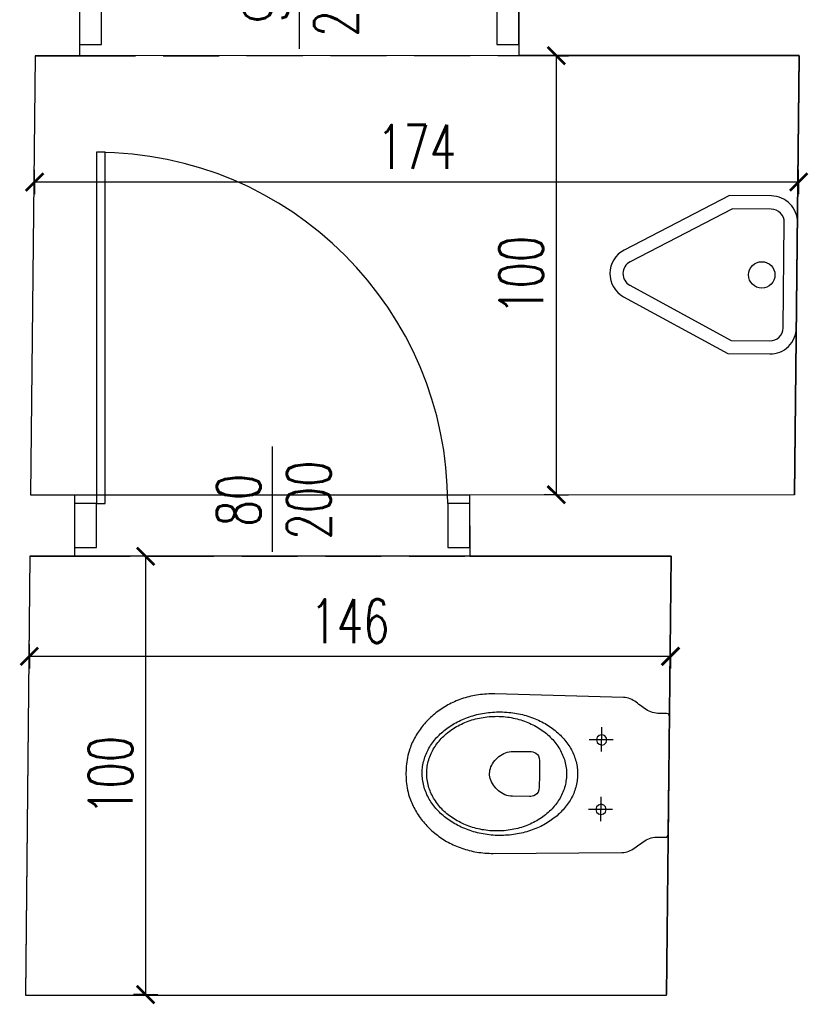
# Model space of a CAD drawing. Extents: x 36663 to 42423, y 7313 to 12123.
# Tile 7 of 54: x 37807 to 37987, y 8372 to 8597. Entities that reach past the tile are written whole.
import ezdxf
from ezdxf.enums import TextEntityAlignment as Align

# ---------------------------------------------------------------- set-up
doc = ezdxf.new("R2010")
doc.units = 0
doc.header["$MEASUREMENT"] = 0
doc.header["$PDMODE"] = 35
doc.header["$PDSIZE"] = 3
doc.linetypes.add('DASHED', pattern=[19.05, 12.7, -6.35])
for name, color, linetype in [('W_area_1', 5, 'Continuous'), ('W_drzwi', 1, 'Continuous'), ('W_niewidoczne', 24, 'DASHED'), ('W_przekrojowa', 6, 'Continuous'), ('W_sanit', 4, 'Continuous'), ('W_wymiary', 1, 'Continuous')]:
    doc.layers.add(name, color=color, linetype=linetype)
doc.styles.add('c20', font='simplex.shx', dxfattribs={"width": 0.7})
doc.dimstyles.new('c20_50', dxfattribs={"dimscale": 0.5, "dimtxt": 20, "dimasz": 8, "dimexe": 1.25, "dimexo": 0.625, "dimgap": 6, "dimtad": 1, "dimdec": 0, "dimrnd": 1, "dimtxsty": 'c20', "dimblk": 'ARCHTICK', "dimcen": 0, "dimse1": 1, "dimse2": 1, "dimclrd": 1, "dimclrt": 2, "dimadec": 0, "dimazin": 0, "dimtfac": 1, "dimtdec": 0, "dimtix": 1, "dimtmove": 1, "dimatfit": 3, "dimldrblk": 'ARCHTICK', "dimfxl": 1.25, "dimarcsym": 0})

# ---------------------------------------------------------------- blocks, each defined once
blk = doc.blocks.new('pis')
at = {"layer": 'W_sanit'}
for points in [[(-15.56, -18), (-6, -18, 0.414214), (0, -12), (0, 12, 0.414214), (-6, 18), (-15.56, 18), (-39.43, 5.3, 0.600667), (-39.43, -5.3)], [(-14.81, -15), (-6, -15, 0.414214), (-3, -12), (-3, 12, 0.414214), (-6, 15), (-14.81, 15), (-38.02, 2.65, 0.600667), (-38.02, -2.65)]]:
    blk.add_lwpolyline(points, format="xyb", close=True, dxfattribs=at)
blk.add_circle((-8, 0), 3, dxfattribs=at)
blk = doc.blocks.new('mu')
at = {"layer": 'W_sanit'}
for p, q in [((-7.57, 58.14), (-7.22, 58.31)), ((-7.22, 58.31), (-6.87, 58.47)), ((-6.87, 58.47), (-6.51, 58.62)), ((-6.51, 58.62), (-6.15, 58.77)), ((-6.15, 58.77), (-5.79, 58.91)), ((-5.79, 58.91), (-5.43, 59.04)), ((-5.43, 59.04), (-4.95, 59.19)), ((-5.43, 59.04), (-5.43, 59.04)), ((-4.95, 59.19), (-4.46, 59.33)), ((-4.46, 59.33), (-3.96, 59.44)), ((-3.96, 59.44), (-3.46, 59.54)), ((-3.46, 59.54), (-2.96, 59.63)), ((-2.96, 59.63), (-2.46, 59.7)), ((-2.46, 59.7), (-1.96, 59.75)), ((-1.96, 59.75), (-1.46, 59.79)), ((-1.46, 59.79), (-0.97, 59.82)), ((-0.97, 59.82), (-0.48, 59.84)), ((-0.48, 59.84), (0, 59.84)), ((0, 59.84), (0, 59.84)), ((0, 59.84), (0.48, 59.84)), ((0.48, 59.84), (0.97, 59.82)), ((0.97, 59.82), (1.46, 59.79)), ((1.46, 59.79), (1.96, 59.75)), ((1.96, 59.75), (2.46, 59.7)), ((2.46, 59.7), (2.96, 59.63)), ((2.96, 59.63), (3.46, 59.54)), ((3.46, 59.54), (3.96, 59.44)), ((3.96, 59.44), (4.46, 59.33)), ((4.46, 59.33), (4.95, 59.19)), ((4.95, 59.19), (5.43, 59.04)), ((5.43, 59.04), (5.79, 58.91)), ((5.79, 58.91), (6.15, 58.77)), ((6.15, 58.77), (6.51, 58.62)), ((6.51, 58.62), (6.87, 58.47)), ((6.87, 58.47), (7.22, 58.31)), ((7.22, 58.31), (7.57, 58.14)), ((-10.85, 56.01), (-10.54, 56.26)), ((-10.54, 56.26), (-10.23, 56.5)), ((-10.23, 56.5), (-9.91, 56.73)), ((-9.91, 56.73), (-9.59, 56.95)), ((-9.59, 56.95), (-9.26, 57.17)), ((-9.26, 57.17), (-8.93, 57.38)), ((-8.93, 57.38), (-8.59, 57.58)), ((-8.59, 57.58), (-8.26, 57.77)), ((-8.26, 57.77), (-7.91, 57.96)), ((-7.91, 57.96), (-7.57, 58.14)), ((-1.11, 56.1), (-1.48, 56.06)), ((-0.75, 56.13), (-1.11, 56.1)), ((-0.37, 56.15), (-0.75, 56.13)), ((0, 56.15), (-0.37, 56.15)), ((0, 56.15), (0, 56.15)), ((0.37, 56.15), (0, 56.15)), ((0.74, 56.13), (0.37, 56.15)), ((1.11, 56.1), (0.74, 56.13)), ((1.48, 56.06), (1.11, 56.1)), ((7.57, 58.14), (7.91, 57.96)), ((7.91, 57.96), (8.26, 57.77)), ((8.26, 57.77), (8.59, 57.58)), ((8.59, 57.58), (8.93, 57.38)), ((8.93, 57.38), (9.26, 57.17)), ((9.26, 57.17), (9.59, 56.95)), ((9.59, 56.95), (9.91, 56.73)), ((9.91, 56.73), (10.23, 56.5)), ((10.23, 56.5), (10.54, 56.26)), ((10.54, 56.26), (10.85, 56.01)), ((-13.16, 53.79), (-12.89, 54.1)), ((-12.89, 54.1), (-12.61, 54.39)), ((-12.61, 54.39), (-12.33, 54.68)), ((-12.33, 54.68), (-12.05, 54.96)), ((-12.05, 54.96), (-11.76, 55.23)), ((-11.76, 55.23), (-11.46, 55.5)), ((-11.46, 55.5), (-11.16, 55.76)), ((-11.16, 55.76), (-10.85, 56.01)), ((-6.89, 53.88), (-7.19, 53.66)), ((-6.58, 54.09), (-6.89, 53.88)), ((-6.27, 54.29), (-6.58, 54.09)), ((-5.95, 54.49), (-6.27, 54.29)), ((-5.63, 54.67), (-5.95, 54.49)), ((-5.3, 54.85), (-5.63, 54.67)), ((-5.08, 53.86), (-5.41, 53.68)), ((-4.97, 55.01), (-5.3, 54.85)), ((-4.74, 54.03), (-5.08, 53.86)), ((-4.64, 55.16), (-4.97, 55.01)), ((-4.4, 54.18), (-4.74, 54.03)), ((-4.3, 55.31), (-4.64, 55.16)), ((-4.05, 54.33), (-4.4, 54.18)), ((-3.96, 55.44), (-4.3, 55.31)), ((-3.7, 54.46), (-4.05, 54.33)), ((-3.62, 55.56), (-3.96, 55.44)), ((-3.35, 54.58), (-3.7, 54.46)), ((-3.27, 55.67), (-3.62, 55.56)), ((-2.99, 54.69), (-3.35, 54.58)), ((-2.92, 55.77), (-3.27, 55.67)), ((-2.63, 54.79), (-2.99, 54.69)), ((-2.56, 55.86), (-2.92, 55.77)), ((-2.26, 54.87), (-2.63, 54.79)), ((-2.2, 55.94), (-2.56, 55.86)), ((-1.89, 54.95), (-2.26, 54.87)), ((-1.84, 56), (-2.2, 55.94)), ((-1.52, 55.01), (-1.89, 54.95)), ((-1.48, 56.06), (-1.84, 56)), ((-1.14, 55.05), (-1.52, 55.01)), ((-0.77, 55.09), (-1.14, 55.05)), ((-0.38, 55.11), (-0.77, 55.09)), ((0, 55.11), (-0.38, 55.11)), ((0, 55.11), (0, 55.11)), ((0.38, 55.11), (0, 55.11)), ((0.77, 55.09), (0.38, 55.11)), ((1.14, 55.05), (0.77, 55.09)), ((1.52, 55.01), (1.14, 55.05)), ((1.84, 56), (1.48, 56.06)), ((1.89, 54.95), (1.52, 55.01)), ((2.2, 55.94), (1.84, 56)), ((2.26, 54.87), (1.89, 54.95)), ((2.56, 55.86), (2.2, 55.94)), ((2.63, 54.79), (2.26, 54.87)), ((2.92, 55.77), (2.56, 55.86)), ((2.99, 54.69), (2.63, 54.79)), ((3.27, 55.67), (2.92, 55.77)), ((3.35, 54.58), (2.99, 54.69)), ((3.62, 55.56), (3.27, 55.67)), ((3.7, 54.46), (3.35, 54.58)), ((3.96, 55.44), (3.62, 55.56)), ((4.05, 54.33), (3.7, 54.46)), ((4.3, 55.31), (3.96, 55.44)), ((4.4, 54.18), (4.05, 54.33)), ((4.64, 55.16), (4.3, 55.31)), ((4.74, 54.03), (4.4, 54.18)), ((4.97, 55.01), (4.64, 55.16)), ((5.08, 53.86), (4.74, 54.03)), ((5.3, 54.85), (4.97, 55.01)), ((5.41, 53.68), (5.08, 53.86)), ((5.63, 54.67), (5.3, 54.85)), ((5.95, 54.49), (5.63, 54.67)), ((6.27, 54.29), (5.95, 54.49)), ((6.58, 54.09), (6.27, 54.29)), ((6.89, 53.88), (6.58, 54.09)), ((7.19, 53.66), (6.89, 53.88)), ((10.85, 56.01), (11.16, 55.76)), ((11.16, 55.76), (11.46, 55.5)), ((11.46, 55.5), (11.76, 55.23)), ((11.76, 55.23), (12.05, 54.96)), ((12.05, 54.96), (12.33, 54.68)), ((12.33, 54.68), (12.61, 54.39)), ((12.61, 54.39), (12.89, 54.1)), ((12.89, 54.1), (13.16, 53.79)), ((-14.89, 51.51), (-14.66, 51.86)), ((-14.66, 51.86), (-14.42, 52.2)), ((-14.42, 52.2), (-14.18, 52.53)), ((-14.18, 52.53), (-13.94, 52.85)), ((-13.94, 52.85), (-13.68, 53.17)), ((-13.68, 53.17), (-13.42, 53.49)), ((-13.42, 53.49), (-13.16, 53.79)), ((-9.17, 51.86), (-9.43, 51.57)), ((-8.9, 52.14), (-9.17, 51.86)), ((-8.63, 52.41), (-8.9, 52.14)), ((-8.35, 52.68), (-8.63, 52.41)), ((-8.16, 51.61), (-8.44, 51.33)), ((-8.07, 52.94), (-8.35, 52.68)), ((-7.88, 51.88), (-8.16, 51.61)), ((-7.78, 53.19), (-8.07, 52.94)), ((-7.59, 52.14), (-7.88, 51.88)), ((-7.49, 53.43), (-7.78, 53.19)), ((-7.29, 52.39), (-7.59, 52.14)), ((-7.19, 53.66), (-7.49, 53.43)), ((-6.99, 52.63), (-7.29, 52.39)), ((-6.69, 52.86), (-6.99, 52.63)), ((-6.37, 53.08), (-6.69, 52.86)), ((-6.06, 53.29), (-6.37, 53.08)), ((-5.74, 53.49), (-6.06, 53.29)), ((-5.41, 53.68), (-5.74, 53.49)), ((5.73, 53.49), (5.41, 53.68)), ((6.06, 53.29), (5.73, 53.49)), ((6.37, 53.08), (6.06, 53.29)), ((6.69, 52.86), (6.37, 53.08)), ((6.99, 52.63), (6.69, 52.86)), ((7.29, 52.39), (6.99, 52.63)), ((7.49, 53.43), (7.19, 53.66)), ((7.59, 52.14), (7.29, 52.39)), ((7.78, 53.19), (7.49, 53.43)), ((7.88, 51.88), (7.59, 52.14)), ((8.07, 52.94), (7.78, 53.19)), ((8.16, 51.61), (7.88, 51.88)), ((8.35, 52.68), (8.07, 52.94)), ((8.44, 51.33), (8.16, 51.61)), ((8.63, 52.41), (8.35, 52.68)), ((8.9, 52.14), (8.63, 52.41)), ((9.17, 51.86), (8.9, 52.14)), ((9.43, 51.57), (9.17, 51.86)), ((13.16, 53.79), (13.42, 53.49)), ((13.42, 53.49), (13.68, 53.17)), ((13.68, 53.17), (13.94, 52.85)), ((13.94, 52.85), (14.18, 52.53)), ((14.18, 52.53), (14.42, 52.2)), ((14.42, 52.2), (14.66, 51.86)), ((14.66, 51.86), (14.89, 51.51)), ((-16.11, 49.33), (-15.92, 49.71)), ((-15.92, 49.71), (-15.73, 50.08)), ((-15.73, 50.08), (-15.53, 50.45)), ((-15.53, 50.45), (-15.32, 50.81)), ((-15.32, 50.81), (-15.11, 51.16)), ((-15.11, 51.16), (-14.89, 51.51)), ((-10.87, 49.66), (-11.09, 49.32)), ((-10.65, 50), (-10.87, 49.66)), ((-10.42, 50.33), (-10.65, 50)), ((-10.18, 50.65), (-10.42, 50.33)), ((-9.96, 49.48), (-10.19, 49.14)), ((-9.94, 50.96), (-10.18, 50.65)), ((-9.72, 49.81), (-9.96, 49.48)), ((-9.69, 51.27), (-9.94, 50.96)), ((-9.48, 50.13), (-9.72, 49.81)), ((-9.43, 51.57), (-9.69, 51.27)), ((-9.23, 50.44), (-9.48, 50.13)), ((-8.97, 50.75), (-9.23, 50.44)), ((-8.71, 51.04), (-8.97, 50.75)), ((-8.44, 51.33), (-8.71, 51.04)), ((8.71, 51.04), (8.44, 51.33)), ((8.97, 50.75), (8.71, 51.04)), ((9.23, 50.44), (8.97, 50.75)), ((9.48, 50.13), (9.23, 50.44)), ((9.69, 51.27), (9.43, 51.57)), ((9.72, 49.81), (9.48, 50.13)), ((9.94, 50.96), (9.69, 51.27)), ((9.96, 49.48), (9.72, 49.81)), ((10.18, 50.65), (9.94, 50.96)), ((10.18, 49.14), (9.96, 49.48)), ((10.42, 50.33), (10.18, 50.65)), ((10.65, 50), (10.42, 50.33)), ((10.87, 49.66), (10.65, 50)), ((11.09, 49.32), (10.87, 49.66)), ((14.89, 51.51), (15.11, 51.16)), ((15.11, 51.16), (15.32, 50.81)), ((15.32, 50.81), (15.53, 50.45)), ((15.53, 50.45), (15.73, 50.08)), ((15.73, 50.08), (15.92, 49.71)), ((15.92, 49.71), (16.11, 49.33)), ((-17.08, 46.95), (-16.93, 47.36)), ((-16.93, 47.36), (-16.79, 47.76)), ((-16.79, 47.76), (-16.63, 48.16)), ((-16.63, 48.16), (-16.46, 48.55)), ((-16.46, 48.55), (-16.29, 48.94)), ((-16.29, 48.94), (-16.11, 49.33)), ((-12.26, 47.12), (-12.43, 46.74)), ((-12.08, 47.5), (-12.26, 47.12)), ((-11.9, 47.88), (-12.08, 47.5)), ((-11.71, 48.25), (-11.9, 47.88)), ((-11.51, 48.61), (-11.71, 48.25)), ((-11.3, 48.97), (-11.51, 48.61)), ((-11.21, 47.35), (-11.39, 46.97)), ((-11.09, 49.32), (-11.3, 48.97)), ((-11.02, 47.72), (-11.21, 47.35)), ((-10.82, 48.09), (-11.02, 47.72)), ((-10.62, 48.44), (-10.82, 48.09)), ((-10.41, 48.8), (-10.62, 48.44)), ((-10.19, 49.14), (-10.41, 48.8)), ((10.41, 48.8), (10.18, 49.14)), ((10.62, 48.44), (10.41, 48.8)), ((10.82, 48.09), (10.62, 48.44)), ((11.02, 47.72), (10.82, 48.09)), ((11.21, 47.35), (11.02, 47.72)), ((11.3, 48.97), (11.09, 49.32)), ((11.39, 46.97), (11.21, 47.35)), ((11.51, 48.61), (11.3, 48.97)), ((11.71, 48.25), (11.51, 48.61)), ((11.9, 47.88), (11.71, 48.25)), ((12.08, 47.5), (11.9, 47.88)), ((12.26, 47.12), (12.08, 47.5)), ((12.43, 46.74), (12.26, 47.12)), ((16.11, 49.33), (16.29, 48.94)), ((16.29, 48.94), (16.46, 48.55)), ((16.46, 48.55), (16.63, 48.16)), ((16.63, 48.16), (16.79, 47.76)), ((16.79, 47.76), (16.93, 47.36)), ((16.93, 47.36), (17.08, 46.95)), ((-17.66, 44.83), (-17.56, 45.26)), ((-17.56, 45.26), (-17.45, 45.69)), ((-17.45, 45.69), (-17.33, 46.11)), ((-17.33, 46.11), (-17.21, 46.53)), ((-17.21, 46.53), (-17.08, 46.95)), ((-13.02, 45.13), (-13.15, 44.72)), ((-12.89, 45.54), (-13.02, 45.13)), ((-12.74, 45.94), (-12.89, 45.54)), ((-12.59, 46.34), (-12.74, 45.94)), ((-12.43, 46.74), (-12.59, 46.34)), ((-12.17, 44.97), (-12.3, 44.55)), ((-12.03, 45.38), (-12.17, 44.97)), ((-11.88, 45.79), (-12.03, 45.38)), ((-11.73, 46.19), (-11.88, 45.79)), ((-11.57, 46.58), (-11.73, 46.19)), ((-11.39, 46.97), (-11.57, 46.58)), ((11.56, 46.58), (11.39, 46.97)), ((11.73, 46.19), (11.56, 46.58)), ((11.88, 45.79), (11.73, 46.19)), ((12.03, 45.38), (11.88, 45.79)), ((12.17, 44.97), (12.03, 45.38)), ((12.3, 44.55), (12.17, 44.97)), ((12.59, 46.34), (12.43, 46.74)), ((12.74, 45.94), (12.59, 46.34)), ((12.89, 45.54), (12.74, 45.94)), ((13.02, 45.13), (12.89, 45.54)), ((13.15, 44.72), (13.02, 45.13)), ((17.08, 46.95), (17.21, 46.53)), ((17.21, 46.53), (17.33, 46.11)), ((17.33, 46.11), (17.45, 45.69)), ((17.45, 45.69), (17.56, 45.26)), ((17.56, 45.26), (17.66, 44.83)), ((-18.03, 42.59), (-17.97, 43.05)), ((-17.97, 43.05), (-17.91, 43.5)), ((-17.91, 43.5), (-17.83, 43.95)), ((-17.83, 43.95), (-17.75, 44.39)), ((-17.75, 44.39), (-17.66, 44.83)), ((-13.59, 43.01), (-13.68, 42.57)), ((-13.5, 43.44), (-13.59, 43.01)), ((-13.39, 43.87), (-13.5, 43.44)), ((-13.28, 44.3), (-13.39, 43.87)), ((-13.15, 44.72), (-13.28, 44.3)), ((-12.71, 42.84), (-12.79, 42.4)), ((-12.62, 43.27), (-12.71, 42.84)), ((-12.52, 43.71), (-12.62, 43.27)), ((-12.42, 44.13), (-12.52, 43.71)), ((-12.3, 44.55), (-12.42, 44.13)), ((12.42, 44.13), (12.3, 44.55)), ((12.52, 43.71), (12.42, 44.13)), ((12.62, 43.27), (12.52, 43.71)), ((12.71, 42.84), (12.62, 43.27)), ((12.79, 42.4), (12.71, 42.84)), ((13.28, 44.3), (13.15, 44.72)), ((13.39, 43.87), (13.28, 44.3)), ((13.5, 43.44), (13.39, 43.87)), ((13.59, 43.01), (13.5, 43.44)), ((13.68, 42.57), (13.59, 43.01)), ((17.66, 44.83), (17.75, 44.39)), ((17.75, 44.39), (17.83, 43.95)), ((17.83, 43.95), (17.91, 43.5)), ((17.91, 43.5), (17.97, 43.05)), ((17.97, 43.05), (18.03, 42.59)), ((-18.16, 40.26), (-18.15, 40.73)), ((-18.15, 40.73), (-18.14, 41.2)), ((-18.14, 41.2), (-18.11, 41.67)), ((-18.11, 41.67), (-18.07, 42.13)), ((-18.07, 42.13), (-18.03, 42.59)), ((-13.94, 40.78), (-13.99, 40.32)), ((-13.89, 41.23), (-13.94, 40.78)), ((-13.83, 41.68), (-13.89, 41.23)), ((-13.76, 42.13), (-13.83, 41.68)), ((-13.68, 42.57), (-13.76, 42.13)), ((-13.01, 40.59), (-13.04, 40.13)), ((-12.97, 41.05), (-13.01, 40.59)), ((-12.92, 41.5), (-12.97, 41.05)), ((-12.86, 41.95), (-12.92, 41.5)), ((-12.79, 42.4), (-12.86, 41.95)), ((-1.52, 40.5), (-1.89, 40.33)), ((-1.14, 40.63), (-1.52, 40.5)), ((-0.76, 40.73), (-1.14, 40.63)), ((-0.38, 40.79), (-0.76, 40.73)), ((0, 40.81), (-0.38, 40.79)), ((0, 40.81), (0, 40.81)), ((0.38, 40.79), (0, 40.81)), ((0.76, 40.73), (0.38, 40.79)), ((1.14, 40.63), (0.76, 40.73)), ((1.52, 40.5), (1.14, 40.63)), ((1.9, 40.34), (1.52, 40.5)), ((12.86, 41.95), (12.79, 42.4)), ((12.92, 41.5), (12.86, 41.95)), ((12.97, 41.05), (12.92, 41.5)), ((13.01, 40.59), (12.97, 41.05)), ((13.04, 40.13), (13.01, 40.59)), ((13.76, 42.13), (13.68, 42.57)), ((13.83, 41.68), (13.76, 42.13)), ((13.89, 41.23), (13.83, 41.68)), ((13.94, 40.78), (13.89, 41.23)), ((13.99, 40.32), (13.94, 40.78)), ((18.03, 42.59), (18.07, 42.13)), ((18.07, 42.13), (18.11, 41.67)), ((18.11, 41.67), (18.13, 41.2)), ((18.13, 41.2), (18.15, 40.73)), ((18.15, 40.73), (18.16, 40.26)), ((-18.16, 39.78), (-18.16, 40.26)), ((-17.68, 10.5), (-18.16, 39.78)), ((-14.05, 39.4), (-14.06, 38.93)), ((-14.06, 38.93), (-14.06, 38.46)), ((-14.06, 38.46), (-14.06, 37.99)), ((-14.06, 38.46), (-14.06, 38.46)), ((-14.02, 39.86), (-14.05, 39.4)), ((-13.99, 40.32), (-14.02, 39.86)), ((-13.05, 39.66), (-13.06, 39.2)), ((-13.06, 39.2), (-13.05, 38.73)), ((-13.06, 39.2), (-13.06, 39.2)), ((-13.04, 40.13), (-13.05, 39.66)), ((-13.05, 38.73), (-13.04, 38.26)), ((-13.04, 38.26), (-13.01, 37.8)), ((-4.15, 38.39), (-4.39, 38.02)), ((-3.89, 38.74), (-4.15, 38.39)), ((-3.6, 39.07), (-3.89, 38.74)), ((-3.29, 39.37), (-3.6, 39.07)), ((-2.96, 39.65), (-3.29, 39.37)), ((-2.62, 39.91), (-2.96, 39.65)), ((-2.26, 40.14), (-2.62, 39.91)), ((-1.89, 40.33), (-2.26, 40.14)), ((2.26, 40.14), (1.9, 40.34)), ((2.62, 39.91), (2.26, 40.14)), ((2.96, 39.66), (2.62, 39.91)), ((3.29, 39.38), (2.96, 39.66)), ((3.6, 39.07), (3.29, 39.38)), ((3.89, 38.75), (3.6, 39.07)), ((4.15, 38.4), (3.89, 38.75)), ((4.39, 38.03), (4.15, 38.4)), ((13.01, 37.8), (13.04, 38.26)), ((13.05, 39.66), (13.04, 40.13)), ((13.04, 38.26), (13.05, 38.73)), ((13.06, 39.2), (13.05, 39.66)), ((13.05, 38.73), (13.06, 39.2)), ((13.06, 39.2), (13.06, 39.2)), ((14.02, 39.86), (13.99, 40.32)), ((14.05, 39.4), (14.02, 39.86)), ((14.06, 38.93), (14.05, 39.4)), ((14.06, 38.46), (14.06, 38.93)), ((14.06, 38.46), (14.06, 38.46)), ((14.06, 37.99), (14.06, 38.46)), ((18.16, 39.78), (17.68, 10.5)), ((18.16, 40.26), (18.16, 39.78)), ((18.16, 39.78), (18.16, 39.78)), ((-14.06, 37.99), (-14.05, 37.52)), ((-14.05, 37.52), (-14.02, 37.06)), ((-14.02, 37.06), (-13.99, 36.6)), ((-13.99, 36.6), (-13.94, 36.14)), ((-13.94, 36.14), (-13.89, 35.68)), ((-13.01, 37.8), (-12.97, 37.34)), ((-12.97, 37.34), (-12.92, 36.89)), ((-12.92, 36.89), (-12.86, 36.44)), ((-12.86, 36.44), (-12.79, 36)), ((-12.79, 36), (-12.71, 35.55)), ((-5.09, 35.95), (-5.11, 35.51)), ((-5.02, 36.39), (-5.09, 35.95)), ((-4.92, 36.82), (-5.02, 36.39)), ((-4.77, 37.23), (-4.92, 36.82)), ((-4.6, 37.63), (-4.77, 37.23)), ((-4.39, 38.02), (-4.6, 37.63)), ((4.6, 37.65), (4.39, 38.03)), ((4.77, 37.25), (4.6, 37.65)), ((4.92, 36.84), (4.77, 37.25)), ((5.02, 36.41), (4.92, 36.84)), ((5.09, 35.98), (5.02, 36.41)), ((5.11, 35.54), (5.09, 35.98)), ((12.71, 35.55), (12.79, 36)), ((12.79, 36), (12.86, 36.44)), ((12.86, 36.44), (12.92, 36.89)), ((12.92, 36.89), (12.97, 37.34)), ((12.97, 37.34), (13.01, 37.8)), ((13.89, 35.68), (13.94, 36.14)), ((13.94, 36.14), (13.99, 36.6)), ((13.99, 36.6), (14.02, 37.06)), ((14.02, 37.06), (14.05, 37.52)), ((14.05, 37.52), (14.06, 37.99)), ((-13.89, 35.68), (-13.83, 35.23)), ((-13.83, 35.23), (-13.76, 34.79)), ((-13.76, 34.79), (-13.68, 34.35)), ((-13.68, 34.35), (-13.59, 33.91)), ((-13.59, 33.91), (-13.5, 33.47)), ((-12.71, 35.55), (-12.62, 35.12)), ((-12.62, 35.12), (-12.52, 34.69)), ((-12.52, 34.69), (-12.42, 34.26)), ((-12.42, 34.26), (-12.3, 33.84)), ((-12.3, 33.84), (-12.17, 33.42)), ((-5.11, 35.51), (-5.11, 31.67)), ((5.1, 31.69), (5.11, 35.54)), ((12.17, 33.42), (12.3, 33.84)), ((12.3, 33.84), (12.42, 34.26)), ((12.42, 34.26), (12.52, 34.69)), ((12.52, 34.69), (12.62, 35.12)), ((12.62, 35.12), (12.71, 35.55)), ((13.5, 33.47), (13.59, 33.91)), ((13.59, 33.91), (13.68, 34.35)), ((13.68, 34.35), (13.76, 34.79)), ((13.76, 34.79), (13.83, 35.23)), ((13.83, 35.23), (13.89, 35.68)), ((-13.5, 33.47), (-13.39, 33.05)), ((-13.39, 33.05), (-13.28, 32.62)), ((-13.28, 32.62), (-13.15, 32.2)), ((-13.15, 32.2), (-13.02, 31.79)), ((-13.02, 31.79), (-12.89, 31.38)), ((-12.17, 33.42), (-12.03, 33.01)), ((-12.03, 33.01), (-11.88, 32.61)), ((-11.88, 32.61), (-11.73, 32.21)), ((-11.73, 32.21), (-11.57, 31.81)), ((-11.57, 31.81), (-11.39, 31.43)), ((-11.39, 31.43), (-11.21, 31.05)), ((-5.11, 31.67), (-5.1, 31.36)), ((5.09, 31.38), (5.1, 31.69)), ((11.21, 31.05), (11.39, 31.43)), ((11.39, 31.43), (11.56, 31.81)), ((11.56, 31.81), (11.73, 32.21)), ((11.73, 32.21), (11.88, 32.61)), ((11.88, 32.61), (12.03, 33.01)), ((12.03, 33.01), (12.17, 33.42)), ((12.89, 31.38), (13.02, 31.79)), ((13.02, 31.79), (13.15, 32.2)), ((13.15, 32.2), (13.28, 32.62)), ((13.28, 32.62), (13.39, 33.05)), ((13.39, 33.05), (13.5, 33.47)), ((-12.89, 31.38), (-12.74, 30.97)), ((-12.74, 30.97), (-12.59, 30.57)), ((-12.59, 30.57), (-12.43, 30.18)), ((-12.43, 30.18), (-12.26, 29.79)), ((-12.26, 29.79), (-12.08, 29.41)), ((-12.08, 29.41), (-11.9, 29.04)), ((-11.21, 31.05), (-11.02, 30.67)), ((-11.02, 30.67), (-10.82, 30.31)), ((-10.82, 30.31), (-10.62, 29.95)), ((-10.62, 29.95), (-10.41, 29.6)), ((-10.41, 29.6), (-10.19, 29.25)), ((-10.19, 29.25), (-9.96, 28.91)), ((-5.1, 31.36), (-5.05, 31.01)), ((-5.05, 31.01), (-4.94, 30.65)), ((-4.94, 30.65), (-4.76, 30.29)), ((-4.76, 30.29), (-4.49, 29.97)), ((-4.49, 29.97), (-4.12, 29.71)), ((-4.12, 29.71), (-3.63, 29.53)), ((-3.63, 29.53), (-2.99, 29.47)), ((-2.99, 29.47), (0.23, 29.47)), ((0.23, 29.47), (2.99, 29.47)), ((2.99, 29.47), (3.62, 29.53)), ((3.62, 29.53), (4.11, 29.71)), ((4.11, 29.71), (4.48, 29.97)), ((4.48, 29.97), (4.75, 30.3)), ((4.75, 30.3), (4.93, 30.65)), ((4.93, 30.65), (5.04, 31.02)), ((5.04, 31.02), (5.09, 31.38)), ((9.96, 28.91), (10.18, 29.25)), ((10.18, 29.25), (10.41, 29.6)), ((10.41, 29.6), (10.62, 29.95)), ((10.62, 29.95), (10.82, 30.31)), ((10.82, 30.31), (11.02, 30.67)), ((11.02, 30.67), (11.21, 31.05)), ((11.9, 29.04), (12.08, 29.41)), ((12.08, 29.41), (12.26, 29.79)), ((12.26, 29.79), (12.43, 30.18)), ((12.43, 30.18), (12.59, 30.57)), ((12.59, 30.57), (12.74, 30.97)), ((12.74, 30.97), (12.89, 31.38)), ((-11.9, 29.04), (-11.71, 28.67)), ((-11.71, 28.67), (-11.51, 28.3)), ((-11.51, 28.3), (-11.3, 27.95)), ((-11.3, 27.95), (-11.09, 27.6)), ((-11.09, 27.6), (-10.87, 27.26)), ((-10.87, 27.26), (-10.65, 26.92)), ((-10.65, 26.92), (-10.42, 26.59)), ((-9.96, 28.91), (-9.72, 28.58)), ((-9.72, 28.58), (-9.48, 28.26)), ((-9.48, 28.26), (-9.23, 27.95)), ((-9.23, 27.95), (-8.97, 27.65)), ((-8.97, 27.65), (-8.71, 27.35)), ((-8.71, 27.35), (-8.44, 27.06)), ((-8.44, 27.06), (-8.16, 26.78)), ((8.16, 26.78), (8.44, 27.06)), ((8.44, 27.06), (8.71, 27.35)), ((8.71, 27.35), (8.97, 27.65)), ((8.97, 27.65), (9.23, 27.95)), ((9.23, 27.95), (9.48, 28.26)), ((9.48, 28.26), (9.72, 28.58)), ((9.72, 28.58), (9.96, 28.91)), ((10.42, 26.59), (10.65, 26.92)), ((10.65, 26.92), (10.87, 27.26)), ((10.87, 27.26), (11.09, 27.6)), ((11.09, 27.6), (11.3, 27.95)), ((11.3, 27.95), (11.51, 28.3)), ((11.51, 28.3), (11.71, 28.67)), ((11.71, 28.67), (11.9, 29.04)), ((-10.42, 26.59), (-10.18, 26.27)), ((-10.18, 26.27), (-9.94, 25.96)), ((-9.94, 25.96), (-9.69, 25.65)), ((-9.69, 25.65), (-9.43, 25.35)), ((-9.43, 25.35), (-9.17, 25.06)), ((-9.17, 25.06), (-8.9, 24.78)), ((-8.9, 24.78), (-8.63, 24.5)), ((-8.16, 26.78), (-7.88, 26.51)), ((-7.88, 26.51), (-7.59, 26.25)), ((-7.59, 26.25), (-7.29, 26)), ((-7.29, 26), (-6.99, 25.76)), ((-6.99, 25.76), (-6.69, 25.53)), ((-6.69, 25.53), (-6.37, 25.31)), ((-6.37, 25.31), (-6.06, 25.1)), ((-6.06, 25.1), (-5.74, 24.9)), ((-5.74, 24.9), (-5.41, 24.71)), ((-5.41, 24.71), (-5.08, 24.53)), ((5.08, 24.53), (5.41, 24.71)), ((5.41, 24.71), (5.73, 24.9)), ((5.73, 24.9), (6.06, 25.1)), ((6.06, 25.1), (6.37, 25.31)), ((6.37, 25.31), (6.69, 25.53)), ((6.69, 25.53), (6.99, 25.76)), ((6.99, 25.76), (7.29, 26)), ((7.29, 26), (7.59, 26.25)), ((7.59, 26.25), (7.88, 26.51)), ((7.88, 26.51), (8.16, 26.78)), ((8.63, 24.5), (8.9, 24.78)), ((8.9, 24.78), (9.17, 25.06)), ((9.17, 25.06), (9.43, 25.35)), ((9.43, 25.35), (9.69, 25.65)), ((9.69, 25.65), (9.94, 25.96)), ((9.94, 25.96), (10.18, 26.27)), ((10.18, 26.27), (10.42, 26.59)), ((-8.63, 24.5), (-8.35, 24.24)), ((-8.35, 24.24), (-8.07, 23.98)), ((-8.07, 23.98), (-7.78, 23.73)), ((-7.78, 23.73), (-7.49, 23.49)), ((-7.49, 23.49), (-7.19, 23.26)), ((-7.19, 23.26), (-6.89, 23.04)), ((-6.89, 23.04), (-6.58, 22.82)), ((-6.58, 22.82), (-6.27, 22.62)), ((-6.27, 22.62), (-5.95, 22.43)), ((-5.95, 22.43), (-5.63, 22.24)), ((-5.08, 24.53), (-4.74, 24.37)), ((-4.74, 24.37), (-4.4, 24.21)), ((-4.4, 24.21), (-4.05, 24.06)), ((-4.05, 24.06), (-3.7, 23.93)), ((-3.7, 23.93), (-3.35, 23.81)), ((-3.35, 23.81), (-2.99, 23.7)), ((-2.99, 23.7), (-2.63, 23.6)), ((-2.63, 23.6), (-2.26, 23.52)), ((-2.26, 23.52), (-1.89, 23.45)), ((-1.89, 23.45), (-1.52, 23.39)), ((-1.52, 23.39), (-1.14, 23.34)), ((-1.14, 23.34), (-0.77, 23.31)), ((-0.77, 23.31), (-0.38, 23.29)), ((-0.38, 23.29), (0, 23.28)), ((0, 23.28), (0.38, 23.29)), ((0, 23.28), (0, 23.28)), ((0.38, 23.29), (0.77, 23.31)), ((0.77, 23.31), (1.14, 23.34)), ((1.14, 23.34), (1.52, 23.39)), ((1.52, 23.39), (1.89, 23.45)), ((1.89, 23.45), (2.26, 23.52)), ((2.26, 23.52), (2.63, 23.6)), ((2.63, 23.6), (2.99, 23.7)), ((2.99, 23.7), (3.35, 23.81)), ((3.35, 23.81), (3.7, 23.93)), ((3.7, 23.93), (4.05, 24.06)), ((4.05, 24.06), (4.4, 24.21)), ((4.4, 24.21), (4.74, 24.37)), ((4.74, 24.37), (5.08, 24.53)), ((5.63, 22.24), (5.95, 22.43)), ((5.95, 22.43), (6.27, 22.62)), ((6.27, 22.62), (6.58, 22.82)), ((6.58, 22.82), (6.89, 23.04)), ((6.89, 23.04), (7.19, 23.26)), ((7.19, 23.26), (7.49, 23.49)), ((7.49, 23.49), (7.78, 23.73)), ((7.78, 23.73), (8.07, 23.98)), ((8.07, 23.98), (8.35, 24.24)), ((8.35, 24.24), (8.63, 24.5)), ((-5.63, 22.24), (-5.3, 22.07)), ((-5.3, 22.07), (-4.97, 21.91)), ((-4.97, 21.91), (-4.64, 21.75)), ((-4.64, 21.75), (-4.3, 21.61)), ((-4.3, 21.61), (-3.96, 21.48)), ((-3.96, 21.48), (-3.62, 21.36)), ((-3.62, 21.36), (-3.27, 21.25)), ((-3.27, 21.25), (-2.92, 21.15)), ((-2.92, 21.15), (-2.56, 21.06)), ((-2.56, 21.06), (-2.2, 20.98)), ((-2.2, 20.98), (-1.84, 20.91)), ((-1.84, 20.91), (-1.48, 20.86)), ((-1.48, 20.86), (-1.11, 20.82)), ((-1.11, 20.82), (-0.75, 20.79)), ((-0.75, 20.79), (-0.37, 20.77)), ((-0.37, 20.77), (0, 20.76)), ((0, 20.76), (0.37, 20.77)), ((0, 20.76), (0, 20.76)), ((0.37, 20.77), (0.74, 20.79)), ((0.74, 20.79), (1.11, 20.82)), ((1.11, 20.82), (1.48, 20.86)), ((1.48, 20.86), (1.84, 20.91)), ((1.84, 20.91), (2.2, 20.98)), ((2.2, 20.98), (2.56, 21.06)), ((2.56, 21.06), (2.92, 21.15)), ((2.92, 21.15), (3.27, 21.25)), ((3.27, 21.25), (3.62, 21.36)), ((3.62, 21.36), (3.96, 21.48)), ((3.96, 21.48), (4.3, 21.61)), ((4.3, 21.61), (4.64, 21.75)), ((4.64, 21.75), (4.97, 21.91)), ((4.97, 21.91), (5.3, 22.07)), ((5.3, 22.07), (5.63, 22.24)), ((-7.94, 12.77), (-7.94, 18.21)), ((7.92, 12.77), (7.92, 18.21)), ((-9.11, 15.34), (-8.95, 15.93)), ((-8.95, 15.93), (-8.53, 16.36)), ((-8.53, 16.36), (-7.94, 16.52)), ((-7.94, 16.52), (-7.35, 16.36)), ((-7.35, 16.36), (-6.92, 15.93)), ((-6.92, 15.93), (-6.76, 15.34)), ((6.74, 15.34), (6.9, 15.93)), ((6.9, 15.93), (7.32, 16.36)), ((7.32, 16.36), (7.92, 16.52)), ((7.92, 16.52), (8.51, 16.36)), ((8.51, 16.36), (8.93, 15.93)), ((8.93, 15.93), (9.09, 15.34)), ((-5.28, 15.34), (-10.85, 15.34)), ((-8.95, 14.75), (-9.11, 15.34)), ((-8.53, 14.33), (-8.95, 14.75)), ((-7.94, 14.17), (-8.53, 14.33)), ((-7.35, 14.33), (-7.94, 14.17)), ((-6.92, 14.75), (-7.35, 14.33)), ((-6.76, 15.34), (-6.92, 14.75)), ((10.58, 15.34), (5, 15.34)), ((6.9, 14.75), (6.74, 15.34)), ((7.32, 14.33), (6.9, 14.75)), ((7.92, 14.17), (7.32, 14.33)), ((8.51, 14.33), (7.92, 14.17)), ((8.93, 14.75), (8.51, 14.33)), ((9.09, 15.34), (8.93, 14.75)), ((-17.68, 10.5), (-17.68, 10.5)), ((-17.65, 10.09), (-17.68, 10.5)), ((-17.59, 9.7), (-17.65, 10.09)), ((-17.48, 9.32), (-17.59, 9.7)), ((-17.35, 8.95), (-17.48, 9.32)), ((17.48, 9.32), (17.35, 8.95)), ((17.59, 9.7), (17.48, 9.32)), ((17.65, 10.09), (17.59, 9.7)), ((17.68, 10.5), (17.65, 10.09)), ((-17.19, 8.6), (-17.35, 8.95)), ((-17.01, 8.26), (-17.19, 8.6)), ((-16.8, 7.92), (-17.01, 8.26)), ((-16.58, 7.59), (-16.8, 7.92)), ((-16.35, 7.27), (-16.58, 7.59)), ((-16.12, 6.95), (-16.35, 7.27)), ((-15.88, 6.62), (-16.12, 6.95)), ((16.12, 6.95), (15.88, 6.62)), ((16.35, 7.27), (16.12, 6.95)), ((16.58, 7.59), (16.35, 7.27)), ((16.8, 7.92), (16.58, 7.59)), ((17.01, 8.26), (16.8, 7.92)), ((17.19, 8.6), (17.01, 8.26)), ((17.35, 8.95), (17.19, 8.6)), ((-15.63, 6.3), (-15.88, 6.62)), ((-15.4, 5.98), (-15.63, 6.3)), ((-15.17, 5.65), (-15.4, 5.98)), ((-14.95, 5.31), (-15.17, 5.65)), ((-14.75, 4.96), (-14.95, 5.31)), ((-14.57, 4.61), (-14.75, 4.96)), ((-14.41, 4.24), (-14.57, 4.61)), ((14.57, 4.61), (14.41, 4.24)), ((14.75, 4.96), (14.57, 4.61)), ((14.95, 5.31), (14.75, 4.96)), ((15.17, 5.65), (14.95, 5.31)), ((15.4, 5.98), (15.17, 5.65)), ((15.63, 6.3), (15.4, 5.98)), ((15.88, 6.62), (15.63, 6.3)), ((-14.28, 3.86), (-14.41, 4.24)), ((-14.19, 3.46), (-14.28, 3.86)), ((-14.13, 3.04), (-14.19, 3.46)), ((-14.1, 2.61), (-14.13, 3.04)), ((-14.1, 0.69), (-14.1, 2.61)), ((14.13, 3.04), (14.1, 2.61)), ((14.1, 2.61), (14.1, 0.69)), ((14.1, 2.61), (14.1, 2.61)), ((14.19, 3.46), (14.13, 3.04)), ((14.28, 3.86), (14.19, 3.46)), ((14.41, 4.24), (14.28, 3.86)), ((-14.03, 0.3), (-14.1, 0.69)), ((-13.78, 0.08), (-14.03, 0.3)), ((-13.27, 0), (-13.78, 0.08)), ((0, 0), (-13.27, 0)), ((13.27, 0), (0, 0)), ((13.78, 0.08), (13.27, 0)), ((14.03, 0.3), (13.78, 0.08)), ((14.1, 0.69), (14.03, 0.3))]:
    blk.add_line(p, q, dxfattribs=at)
blk = doc.blocks.new('*U275')
at = {"color": 1}
blk.add_line((104, 7), (104, -17), dxfattribs=at)
at = {"layer": 'W_drzwi', "color": 2}
for points in [[(59, -6), (61, -6), (61, 84), (59, 84)], [(54, -16), (59, -16), (59, -6), (54, -6)], [(149, -16), (154, -16), (154, -6), (149, -6)]]:
    blk.add_lwpolyline(points, close=True, dxfattribs=at)
at = {"layer": 'W_drzwi'}
blk.add_arc((59, -6), 90, 0, 90, dxfattribs=at)
at = {"color": 1, "style": 'c20', "width": 0.7}
for tag, p in [('SZER', (42.41, -5.22)), ('WYS', (58.37, -5.22))]:
    blk.add_attdef(tag, text='', height=10, rotation=90, dxfattribs=at).set_placement(p, align=Align.CENTER)
blk = doc.blocks.new('*U277')
at = {"color": 1}
blk.add_line((99, 7), (99, -17), dxfattribs=at)
at = {"layer": 'W_drzwi', "color": 2}
for points in [[(59, -6), (61, -6), (61, 74), (59, 74)], [(54, -16), (59, -16), (59, -6), (54, -6)], [(139, -16), (144, -16), (144, -6), (139, -6)]]:
    blk.add_lwpolyline(points, close=True, dxfattribs=at)
at = {"layer": 'W_drzwi'}
blk.add_arc((59, -6), 80, 0, 90, dxfattribs=at)
at = {"color": 1, "style": 'c20', "width": 0.7}
for tag, p in [('SZER', (42.41, -5.22)), ('WYS', (58.37, -5.22))]:
    blk.add_attdef(tag, text='', height=10, rotation=90, dxfattribs=at).set_placement(p, align=Align.CENTER)
blk = doc.blocks.new('_ArchTick')
at = {"color": 2}
for q in [(0, 0.696), (0, -0.696)]:
    blk.add_line((0, 0), q, dxfattribs=at)
at = {"color": 0, "linetype": 'ByBlock', "const_width": 0.15}
blk.add_lwpolyline([(-0.5, -0.5), (0.5, 0.5)], dxfattribs=at)
blk = doc.blocks.new('*D280')
at = {"layer": 'Defpoints', "color": 0, "transparency": 16777216}
for p in [(37984.62, 8588.49), (37929.32, 8488.49), (37983.59, 8488.49)]:
    blk.add_point(p, dxfattribs=at)
at = {"layer": 'W_wymiary', "color": 1, "lineweight": -2, "transparency": 16777216}
blk.add_line((37929.32, 8588.49), (37929.32, 8488.49), dxfattribs=at)
at = {"layer": 'W_wymiary', "color": 1, "lineweight": -2, "transparency": 16777216, "xscale": 4, "yscale": 4, "zscale": 4}
for p, rotation in [((37929.32, 8588.49), 90), ((37929.32, 8488.49), 270)]:
    blk.add_blockref('_ArchTick', p, dxfattribs=dict(at, rotation=rotation))
at = {"layer": 'W_wymiary', "color": 2, "transparency": 16777216, "insert": (37921.32, 8538.49), "char_height": 10, "attachment_point": 5, "rotation": 90, "style": 'c20'}
blk.add_mtext('100', dxfattribs=at)
blk = doc.blocks.new('*D281')
at = {"layer": 'Defpoints', "color": 0, "transparency": 16777216}
for p in [(37810.51, 8577.11), (37984.49, 8575.31), (37810.51, 8559.72)]:
    blk.add_point(p, dxfattribs=at)
at = {"layer": 'W_wymiary', "color": 1, "lineweight": -2, "transparency": 16777216}
blk.add_line((37984.49, 8559.72), (37810.51, 8559.72), dxfattribs=at)
at = {"layer": 'W_wymiary', "color": 1, "lineweight": -2, "transparency": 16777216, "xscale": 4, "yscale": 4, "zscale": 4, "rotation": 180}
blk.add_blockref('_ArchTick', (37810.51, 8559.72), dxfattribs=at)
at = {"layer": 'W_wymiary', "color": 1, "lineweight": -2, "transparency": 16777216, "xscale": 4, "yscale": 4, "zscale": 4}
blk.add_blockref('_ArchTick', (37984.49, 8559.72), dxfattribs=at)
at = {"layer": 'W_wymiary', "color": 2, "transparency": 16777216, "insert": (37897.5, 8567.72), "char_height": 10, "attachment_point": 5, "style": 'c20'}
blk.add_mtext('174', dxfattribs=at)
blk = doc.blocks.new('*D282')
at = {"layer": 'Defpoints', "color": 0, "transparency": 16777216}
for p in [(37809.45, 8474.49), (37808.42, 8374.66), (37835.81, 8374.66)]:
    blk.add_point(p, dxfattribs=at)
at = {"layer": 'W_wymiary', "color": 1, "lineweight": -2, "transparency": 16777216}
blk.add_line((37835.81, 8474.49), (37835.81, 8374.66), dxfattribs=at)
at = {"layer": 'W_wymiary', "color": 1, "lineweight": -2, "transparency": 16777216, "xscale": 4, "yscale": 4, "zscale": 4}
for p, rotation in [((37835.81, 8474.49), 90), ((37835.81, 8374.66), 270)]:
    blk.add_blockref('_ArchTick', p, dxfattribs=dict(at, rotation=rotation))
at = {"layer": 'W_wymiary', "color": 2, "transparency": 16777216, "insert": (37827.81, 8424.57), "char_height": 10, "attachment_point": 5, "rotation": 90, "style": 'c20'}
blk.add_mtext('100', dxfattribs=at)
blk = doc.blocks.new('*D283')
at = {"layer": 'Defpoints', "color": 0, "transparency": 16777216}
for p in [(37809.34, 8464.01), (37955.33, 8462.5), (37955.33, 8451.7)]:
    blk.add_point(p, dxfattribs=at)
at = {"layer": 'W_wymiary', "color": 1, "lineweight": -2, "transparency": 16777216}
blk.add_line((37809.34, 8451.7), (37955.33, 8451.7), dxfattribs=at)
at = {"layer": 'W_wymiary', "color": 1, "lineweight": -2, "transparency": 16777216, "xscale": 4, "yscale": 4, "zscale": 4, "rotation": 180}
blk.add_blockref('_ArchTick', (37809.34, 8451.7), dxfattribs=at)
at = {"layer": 'W_wymiary', "color": 1, "lineweight": -2, "transparency": 16777216, "xscale": 4, "yscale": 4, "zscale": 4}
blk.add_blockref('_ArchTick', (37955.33, 8451.7), dxfattribs=at)
at = {"layer": 'W_wymiary', "color": 2, "transparency": 16777216, "insert": (37882.33, 8459.7), "char_height": 10, "attachment_point": 5, "style": 'c20'}
blk.add_mtext('146', dxfattribs=at)

msp = doc.modelspace()

# ---------------------------------------------------------------- linework, layer by layer
at = {"layer": 'W_area_1'}
for points in [[(37984.63, 8588.53), (37920.78, 8588.51), (37820.78, 8588.49), (37810.62, 8588.49), (37809.59, 8488.49), (37819.59, 8488.49), (37909.59, 8488.51), (37983.59, 8488.53)], [(37955.45, 8474.52), (37909.6, 8474.51), (37819.6, 8474.49), (37809.45, 8474.49), (37808.42, 8374.53), (37954.42, 8374.53)]]:
    msp.add_lwpolyline(points, close=True, dxfattribs=at)
at = {"layer": 'W_niewidoczne'}
for p, q in [((37820.78, 8588.49), (37920.78, 8588.51)), ((37819.59, 8488.49), (37909.59, 8488.51)), ((37819.6, 8474.49), (37909.6, 8474.51))]:
    msp.add_line(p, q, dxfattribs=at)
at = {"layer": 'W_przekrojowa'}
for p, q in [((37820.78, 8603.49), (37820.78, 8588.49)), ((37920.78, 8603.51), (37920.78, 8588.51)), ((37810.62, 8588.49), (37809.59, 8488.49)), ((37810.62, 8588.49), (37820.78, 8588.49)), ((37820.78, 8588.49), (37820.78, 8588.49)), ((37920.78, 8588.51), (37984.63, 8588.53)), ((37920.78, 8588.51), (37920.78, 8588.49)), ((37984.62, 8588.49), (37983.59, 8488.49)), ((37809.59, 8488.49), (37819.59, 8488.49)), ((37819.59, 8488.49), (37819.6, 8474.49)), ((37909.59, 8488.51), (37983.59, 8488.53)), ((37909.59, 8488.51), (37909.6, 8474.51)), ((37809.45, 8474.49), (37808.42, 8374.66)), ((37809.45, 8474.49), (37819.6, 8474.49)), ((37819.6, 8474.49), (37819.6, 8474.49)), ((37909.6, 8474.51), (37955.45, 8474.52)), ((37909.6, 8474.51), (37909.6, 8474.49)), ((37955.45, 8474.49), (37954.42, 8374.66)), ((37808.42, 8374.53), (37954.42, 8374.53))]:
    msp.add_line(p, q, dxfattribs=at)

# ---------------------------------------------------------------- block references
at = {"layer": 'W_drzwi'}
ref = msp.add_blockref('*U275', (37766.78, 8607.03), dxfattribs=at)
ref.add_attrib('SZER', '90', dxfattribs={"layer": '0', "color": 1, "height": 10, "rotation": 90, "style": 'c20', "width": 0.7}).set_placement((37868.19, 8601.82), align=Align.CENTER)
ref.add_attrib('WYS', '200', dxfattribs={"layer": '0', "color": 1, "height": 10, "rotation": 90, "style": 'c20', "width": 0.7}).set_placement((37884.16, 8601.82), align=Align.CENTER)
ref = msp.add_blockref('*U277', (37765.6, 8492.49), dxfattribs=at)
ref.add_attrib('SZER', '80', dxfattribs={"layer": '0', "color": 1, "height": 10, "rotation": 90, "style": 'c20', "width": 0.7}).set_placement((37862, 8487.28), align=Align.CENTER)
ref.add_attrib('WYS', '200', dxfattribs={"layer": '0', "color": 1, "height": 10, "rotation": 90, "style": 'c20', "width": 0.7}).set_placement((37877.97, 8487.28), align=Align.CENTER)
at = {"layer": 'W_sanit', "rotation": 359.4093427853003}
msp.add_blockref('pis', (37984.11, 8538.49), dxfattribs=at)
at = {"layer": 'W_sanit', "xscale": -1, "rotation": 89.4093427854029}
msp.add_blockref('mu', (37954.93, 8424.57), dxfattribs=at)

# ---------------------------------------------------------------- dimensions: what is measured, and where the dimension line sits
at = {"layer": 'W_wymiary'}
for base, p1, p2, picture, middle in [((37929.32, 8488.49), (37984.62, 8588.49), (37983.59, 8488.49), '*D280', (37921.32, 8538.49)), ((37835.81, 8374.66), (37809.45, 8474.49), (37808.42, 8374.66), '*D282', (37827.81, 8424.57))]:
    dim = msp.add_linear_dim(base=base, p1=p1, p2=p2, angle=90, dimstyle='c20_50', dxfattribs=at)
    dim.commit()
    dim.dimension.update_dxf_attribs({"geometry": picture, "text_midpoint": middle})
for base, p1, p2, picture, middle in [((37810.51, 8559.72), (37984.49, 8575.31), (37810.51, 8577.11), '*D281', (37897.5, 8567.72)), ((37955.33, 8451.7), (37809.34, 8464.01), (37955.33, 8462.5), '*D283', (37882.33, 8459.7))]:
    dim = msp.add_linear_dim(base=base, p1=p1, p2=p2, dimstyle='c20_50', dxfattribs=at)
    dim.commit()
    dim.dimension.update_dxf_attribs({"geometry": picture, "text_midpoint": middle})

doc.saveas('drawing.dxf')
